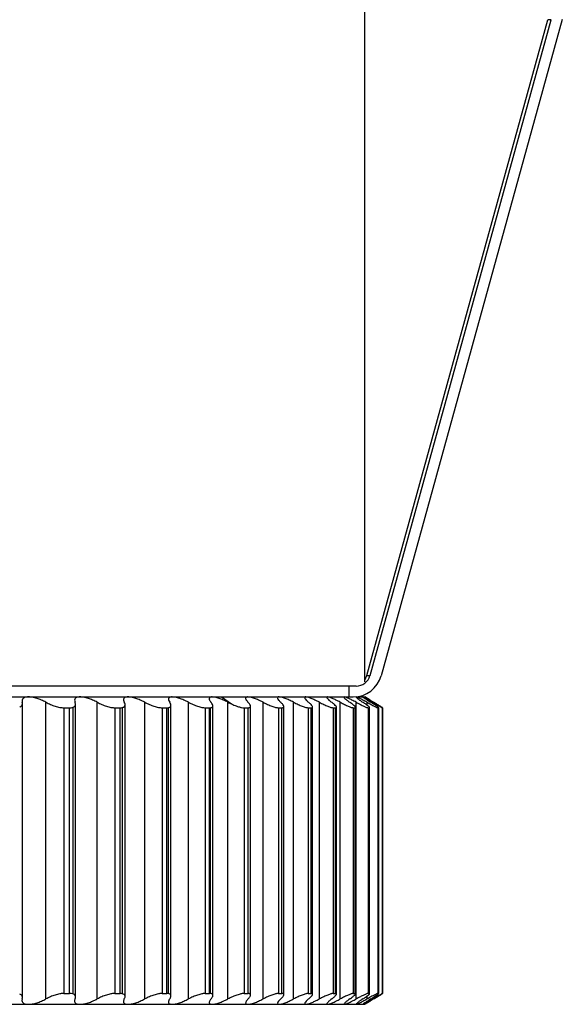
# Paper-space layout '_Derecha' of a CAD drawing. Header units: millimetres. Extents: x -30 to 31.5, y -10.8 to 33.
# Tile 5 of 6: x 16.5 to 31.5, y -8.8 to 18.4. Entities that reach past the tile are written whole.
import ezdxf

# ---------------------------------------------------------------- set-up
doc = ezdxf.new("R2010")
doc.units = ezdxf.units.MM

psp = doc.layouts.new('_Derecha')

# ---------------------------------------------------------------- linework, layer by layer
at = {"color": 7, "linetype": 'Continuous', "lineweight": 25}
for p, q in [((26, 0.116), (26, 32)), ((26.057, 0.293), (31.067, 18.427)), ((26.147, 0.293), (31.157, 18.427)), ((31.468, 18.428), (26.456, 0.287)), ((31.157, 18.427), (31.067, 18.427)), ((26.057, 0.293), (26.147, 0.293)), ((25.761, 0), (-8.306, 0)), ((25.559, 0), (25.559, -0.3)), ((-8.757, -0.3), (25.685, -0.3)), ((16.529, -8.616), (16.529, -0.484)), ((17.18, -8.652), (17.18, -0.448)), ((17.997, -8.6), (17.997, -0.5)), ((18.599, -8.652), (18.599, -0.448)), ((19.37, -8.582), (19.37, -0.518)), ((19.916, -8.652), (19.916, -0.448)), ((20.639, -8.568), (20.639, -0.532)), ((21.124, -8.652), (21.124, -0.448)), ((22.038, -0.3), (22.313, -0.495)), ((22.217, -8.652), (22.217, -0.448)), ((23.188, -8.652), (23.188, -0.448)), ((24.033, -8.652), (24.033, -0.448)), ((24.746, -8.652), (24.746, -0.448)), ((25.325, -8.652), (25.325, -0.448)), ((25.765, -0.591), (25.765, -0.448)), ((25.766, -0.3), (26, -0.3)), ((26.151, -0.39), (26, -0.3)), ((26.064, -0.529), (26.064, -0.448)), ((26.151, -0.39), (26.246, -0.448)), ((17.678, -0.6), (17.834, -0.6)), ((17.678, -0.6), (17.678, -8.5)), ((17.834, -8.5), (17.834, -0.6)), ((17.921, -0.589), (17.921, -8.511)), ((19.087, -0.6), (19.233, -0.6)), ((19.087, -0.6), (19.087, -8.5)), ((19.233, -8.5), (19.233, -0.6)), ((19.293, -0.594), (19.293, -8.506)), ((20.393, -0.6), (20.526, -0.6)), ((20.393, -0.6), (20.393, -8.5)), ((20.526, -8.5), (20.526, -0.6)), ((20.563, -0.598), (20.563, -8.502)), ((21.587, -0.6), (21.708, -0.6)), ((21.587, -0.6), (21.587, -8.5)), ((21.708, -8.5), (21.708, -0.6)), ((21.722, -0.6), (21.722, -8.5)), ((21.799, -8.554), (21.799, -0.546)), ((22.663, -0.6), (22.663, -8.5)), ((22.663, -0.6), (22.771, -0.6)), ((22.771, -8.5), (22.771, -0.6)), ((22.842, -8.542), (22.842, -0.558)), ((23.616, -0.6), (23.71, -0.6)), ((23.616, -0.6), (23.616, -8.5)), ((23.71, -8.5), (23.71, -0.6)), ((23.763, -8.533), (23.763, -0.567)), ((24.439, -0.6), (24.519, -0.6)), ((24.439, -0.6), (24.439, -8.5)), ((24.519, -8.5), (24.519, -0.6)), ((24.557, -8.524), (24.557, -0.576)), ((25.129, -0.6), (25.195, -0.6)), ((25.129, -0.6), (25.129, -8.5)), ((25.195, -8.5), (25.195, -0.6)), ((25.22, -8.516), (25.22, -0.584)), ((25.682, -0.6), (25.733, -0.6)), ((25.682, -0.6), (25.682, -8.5)), ((25.733, -8.5), (25.733, -0.6)), ((25.747, -8.51), (25.747, -0.59)), ((25.765, -8.652), (25.765, -0.598)), ((26.094, -0.6), (26.13, -0.6)), ((26.094, -0.6), (26.094, -8.5)), ((26.13, -8.5), (26.13, -0.6)), ((26.137, -8.507), (26.137, -0.593)), ((26.364, -0.6), (26.385, -0.6)), ((26.364, -0.6), (26.364, -8.5)), ((26.385, -8.5), (26.385, -0.6)), ((26.387, -8.504), (26.387, -0.596)), ((26.49, -0.6), (26.495, -0.6)), ((26.49, -0.6), (26.49, -8.5)), ((26.495, -8.5), (26.495, -0.6)), ((17.678, -8.5), (17.834, -8.5)), ((19.087, -8.5), (19.233, -8.5)), ((20.393, -8.5), (20.526, -8.5)), ((21.587, -8.5), (21.708, -8.5)), ((22.663, -8.5), (22.771, -8.5)), ((23.616, -8.5), (23.71, -8.5)), ((24.439, -8.5), (24.519, -8.5)), ((25.129, -8.5), (25.195, -8.5)), ((25.682, -8.5), (25.733, -8.5)), ((26, -8.8), (26.151, -8.71)), ((26.064, -8.652), (26.064, -8.571)), ((26.094, -8.5), (26.13, -8.5)), ((26.246, -8.652), (26.151, -8.71)), ((26.364, -8.5), (26.385, -8.5)), ((26.49, -8.5), (26.495, -8.5)), ((-26, -8.8), (26, -8.8))]:
    psp.add_line(p, q, dxfattribs=at)
for centre, radius, start, end in [((25.685, 0.5), 0.8, 270.0008, 344.5552), ((25.761, 0.4), 0.4, 270.0008, 344.5552), ((25.671, 0.4), 0.4, 325.2616, 344.5543)]:
    psp.add_arc(centre, radius, start, end, dxfattribs=at)
for points, knots in [([(16.453, -0.582), (16.463, -0.578), (16.484, -0.569), (16.506, -0.55), (16.523, -0.525), (16.532, -0.491), (16.526, -0.462), (16.523, -0.448)], [0, 0, 0, 0, 0.16324, 0.328418, 0.498309, 0.74708, 1, 1, 1, 1]), ([(16.696, -0.3), (16.679, -0.301), (16.647, -0.302), (16.606, -0.31), (16.571, -0.323), (16.537, -0.347), (16.512, -0.386), (16.519, -0.427), (16.523, -0.448)], [0, 0, 0, 0, 0.120675, 0.243707, 0.36983, 0.499725, 0.734306, 1, 1, 1, 1]), ([(17.18, -0.448), (17.159, -0.437), (17.118, -0.415), (17.055, -0.386), (16.994, -0.362), (16.911, -0.334), (16.805, -0.306), (16.732, -0.302), (16.696, -0.3)], [0, 0, 0, 0, 0.136996, 0.265989, 0.387202, 0.500902, 0.756606, 1, 1, 1, 1]), ([(17.18, -0.448), (17.201, -0.459), (17.241, -0.48), (17.305, -0.509), (17.369, -0.535), (17.434, -0.557), (17.499, -0.576), (17.563, -0.589), (17.624, -0.598), (17.66, -0.599), (17.678, -0.6)], [0, 0, 0, 0, 0.129306, 0.254351, 0.377086, 0.499573, 0.624385, 0.748816, 0.875527, 1, 1, 1, 1]), ([(17.921, -0.589), (17.932, -0.585), (17.955, -0.577), (17.978, -0.558), (17.994, -0.532), (18.001, -0.496), (17.989, -0.464), (17.984, -0.448)], [0, 0, 0, 0, 0.162942, 0.327835, 0.498171, 0.747058, 1, 1, 1, 1]), ([(18.122, -0.3), (18.107, -0.301), (18.077, -0.302), (18.039, -0.31), (18.009, -0.323), (17.981, -0.347), (17.964, -0.386), (17.977, -0.427), (17.984, -0.448)], [0, 0, 0, 0, 0.120675, 0.243707, 0.36983, 0.499725, 0.734306, 1, 1, 1, 1]), ([(18.599, -0.448), (18.577, -0.437), (18.536, -0.415), (18.472, -0.386), (18.411, -0.362), (18.329, -0.334), (18.225, -0.306), (18.156, -0.302), (18.122, -0.3)], [0, 0, 0, 0, 0.136996, 0.265989, 0.387202, 0.500902, 0.756606, 1, 1, 1, 1]), ([(18.599, -0.448), (18.62, -0.459), (18.661, -0.48), (18.725, -0.509), (18.789, -0.535), (18.853, -0.557), (18.917, -0.576), (18.978, -0.589), (19.037, -0.598), (19.071, -0.599), (19.087, -0.6)], [0, 0, 0, 0, 0.129306, 0.254351, 0.377086, 0.499573, 0.624385, 0.748816, 0.875527, 1, 1, 1, 1]), ([(19.293, -0.594), (19.303, -0.592), (19.322, -0.587), (19.343, -0.575), (19.358, -0.56), (19.37, -0.536), (19.372, -0.5), (19.355, -0.465), (19.347, -0.448)], [0, 0, 0, 0, 0.123409, 0.2466634, 0.3716263, 0.5000915, 0.7463618, 1, 1, 1, 1]), ([(19.449, -0.3), (19.436, -0.301), (19.408, -0.302), (19.375, -0.31), (19.349, -0.323), (19.327, -0.347), (19.318, -0.386), (19.337, -0.427), (19.347, -0.448)], [0, 0, 0, 0, 0.120675, 0.243707, 0.36983, 0.499725, 0.734306, 1, 1, 1, 1]), ([(19.916, -0.448), (19.894, -0.437), (19.852, -0.415), (19.788, -0.386), (19.727, -0.362), (19.646, -0.334), (19.546, -0.306), (19.481, -0.302), (19.449, -0.3)], [0, 0, 0, 0, 0.136996, 0.2659889, 0.3872014, 0.5009015, 0.7566056, 1, 1, 1, 1]), ([(19.916, -0.448), (19.937, -0.459), (19.979, -0.48), (20.043, -0.509), (20.106, -0.535), (20.17, -0.557), (20.231, -0.576), (20.291, -0.589), (20.346, -0.598), (20.377, -0.599), (20.393, -0.6)], [0, 0, 0, 0, 0.129306, 0.254351, 0.377086, 0.499573, 0.624385, 0.748815, 0.875527, 1, 1, 1, 1]), ([(20.563, -0.598), (20.573, -0.596), (20.593, -0.592), (20.616, -0.581), (20.631, -0.566), (20.641, -0.542), (20.639, -0.504), (20.615, -0.467), (20.604, -0.448)], [0, 0, 0, 0, 0.123573, 0.246579, 0.371274, 0.499827, 0.74587, 1, 1, 1, 1]), ([(20.671, -0.3), (20.658, -0.301), (20.633, -0.302), (20.604, -0.31), (20.583, -0.323), (20.567, -0.347), (20.566, -0.386), (20.591, -0.427), (20.604, -0.448)], [0, 0, 0, 0, 0.120675, 0.243707, 0.369831, 0.499725, 0.734306, 1, 1, 1, 1]), ([(21.124, -0.448), (21.102, -0.437), (21.059, -0.415), (20.996, -0.386), (20.936, -0.362), (20.857, -0.334), (20.76, -0.306), (20.7, -0.302), (20.671, -0.3)], [0, 0, 0, 0, 0.136996, 0.265989, 0.387201, 0.500901, 0.756606, 1, 1, 1, 1]), ([(21.124, -0.448), (21.145, -0.459), (21.187, -0.48), (21.251, -0.509), (21.314, -0.535), (21.376, -0.557), (21.436, -0.576), (21.492, -0.589), (21.544, -0.598), (21.573, -0.599), (21.587, -0.6)], [0, 0, 0, 0, 0.129306, 0.254351, 0.377086, 0.499573, 0.624385, 0.748815, 0.875527, 1, 1, 1, 1]), ([(21.779, -0.3), (21.768, -0.301), (21.745, -0.302), (21.721, -0.31), (21.704, -0.323), (21.695, -0.347), (21.702, -0.386), (21.732, -0.427), (21.748, -0.448)], [0, 0, 0, 0, 0.120675, 0.243708, 0.369831, 0.499726, 0.734306, 1, 1, 1, 1]), ([(21.722, -0.6), (21.733, -0.598), (21.755, -0.596), (21.778, -0.586), (21.793, -0.572), (21.801, -0.547), (21.794, -0.508), (21.763, -0.468), (21.748, -0.448)], [0, 0, 0, 0, 0.123715, 0.249276, 0.373787, 0.499469, 0.745328, 1, 1, 1, 1]), ([(22.217, -0.448), (22.195, -0.437), (22.152, -0.415), (22.089, -0.386), (22.03, -0.362), (21.953, -0.334), (21.861, -0.306), (21.806, -0.302), (21.779, -0.3)], [0, 0, 0, 0, 0.136996, 0.265989, 0.387201, 0.500901, 0.756605, 1, 1, 1, 1]), ([(22.313, -0.495), (22.336, -0.505), (22.382, -0.526), (22.448, -0.551), (22.521, -0.575), (22.599, -0.596), (22.642, -0.599), (22.663, -0.6)], [0, 0, 0, 0, 0.170313, 0.335479, 0.498966, 0.751531, 1, 1, 1, 1]), ([(22.768, -0.3), (22.758, -0.301), (22.739, -0.302), (22.719, -0.31), (22.707, -0.323), (22.704, -0.347), (22.719, -0.386), (22.755, -0.427), (22.774, -0.448)], [0, 0, 0, 0, 0.120675, 0.243707, 0.36983, 0.499724, 0.734306, 1, 1, 1, 1]), ([(23.188, -0.448), (23.166, -0.437), (23.123, -0.415), (23.061, -0.386), (23.004, -0.362), (22.93, -0.334), (22.842, -0.306), (22.792, -0.302), (22.768, -0.3)], [0, 0, 0, 0, 0.136995, 0.265987, 0.387198, 0.500898, 0.756604, 1, 1, 1, 1]), ([(22.771, -0.6), (22.779, -0.6), (22.794, -0.599), (22.812, -0.595), (22.828, -0.588), (22.839, -0.576), (22.844, -0.551), (22.83, -0.511), (22.793, -0.469), (22.774, -0.448)], [0, 0, 0, 0, 0.082854, 0.165927, 0.250138, 0.374253, 0.499646, 0.745169, 1, 1, 1, 1]), ([(23.188, -0.448), (23.209, -0.459), (23.252, -0.48), (23.314, -0.509), (23.374, -0.535), (23.432, -0.557), (23.487, -0.576), (23.537, -0.589), (23.581, -0.598), (23.604, -0.599), (23.616, -0.6)], [0, 0, 0, 0, 0.129306, 0.254351, 0.377086, 0.499572, 0.624384, 0.748815, 0.875527, 1, 1, 1, 1]), ([(23.592, -0.33), (23.591, -0.334), (23.587, -0.347), (23.614, -0.387), (23.654, -0.427), (23.675, -0.448)], [0, 0, 0, 0, 0.161939, 0.554909, 1, 1, 1, 1]), ([(23.633, -0.3), (23.625, -0.3), (23.608, -0.301), (23.599, -0.307), (23.595, -0.311)], [0, 0, 0, 0, 0.495164, 1, 1, 1, 1]), ([(24.033, -0.448), (24.011, -0.437), (23.969, -0.415), (23.908, -0.386), (23.852, -0.362), (23.781, -0.334), (23.699, -0.306), (23.655, -0.302), (23.633, -0.3)], [0, 0, 0, 0, 0.136995, 0.265987, 0.387199, 0.500899, 0.756604, 1, 1, 1, 1]), ([(23.71, -0.6), (23.717, -0.6), (23.73, -0.599), (23.744, -0.595), (23.757, -0.588), (23.764, -0.576), (23.762, -0.551), (23.739, -0.511), (23.697, -0.469), (23.675, -0.448)], [0, 0, 0, 0, 0.082854, 0.165927, 0.250138, 0.374253, 0.499646, 0.745169, 1, 1, 1, 1]), ([(24.033, -0.448), (24.054, -0.459), (24.096, -0.48), (24.157, -0.509), (24.215, -0.535), (24.271, -0.557), (24.322, -0.576), (24.369, -0.589), (24.409, -0.598), (24.429, -0.599), (24.439, -0.6)], [0, 0, 0, 0, 0.129306, 0.25435, 0.377085, 0.499572, 0.624384, 0.748815, 0.875527, 1, 1, 1, 1]), ([(24.369, -0.3), (24.362, -0.3), (24.348, -0.301), (24.343, -0.307), (24.34, -0.311)], [0, 0, 0, 0, 0.495164, 1, 1, 1, 1]), ([(24.342, -0.322), (24.342, -0.328), (24.342, -0.343), (24.378, -0.387), (24.423, -0.427), (24.447, -0.448)], [0, 0, 0, 0, 0.250151, 0.601759, 1, 1, 1, 1]), ([(24.746, -0.448), (24.725, -0.437), (24.683, -0.415), (24.624, -0.386), (24.57, -0.362), (24.502, -0.334), (24.426, -0.306), (24.388, -0.302), (24.369, -0.3)], [0, 0, 0, 0, 0.136995, 0.265988, 0.3872, 0.500899, 0.756605, 1, 1, 1, 1]), ([(24.519, -0.6), (24.525, -0.6), (24.536, -0.599), (24.547, -0.595), (24.556, -0.588), (24.558, -0.576), (24.55, -0.551), (24.519, -0.511), (24.472, -0.469), (24.447, -0.448)], [0, 0, 0, 0, 0.082854, 0.165927, 0.250138, 0.374253, 0.499646, 0.745169, 1, 1, 1, 1]), ([(24.746, -0.448), (24.767, -0.459), (24.808, -0.48), (24.868, -0.509), (24.924, -0.535), (24.977, -0.557), (25.025, -0.576), (25.068, -0.589), (25.104, -0.598), (25.121, -0.599), (25.129, -0.6)], [0, 0, 0, 0, 0.129305, 0.25435, 0.377085, 0.499571, 0.624384, 0.748815, 0.875527, 1, 1, 1, 1]), ([(24.972, -0.3), (24.967, -0.301), (24.956, -0.302), (24.951, -0.31), (24.954, -0.323), (24.97, -0.347), (25.008, -0.386), (25.059, -0.427), (25.086, -0.448)], [0, 0, 0, 0, 0.120675, 0.243707, 0.36983, 0.499724, 0.734306, 1, 1, 1, 1]), ([(25.325, -0.448), (25.304, -0.437), (25.263, -0.415), (25.205, -0.386), (25.154, -0.362), (25.09, -0.334), (25.019, -0.306), (24.987, -0.302), (24.972, -0.3)], [0, 0, 0, 0, 0.136995, 0.265988, 0.3872, 0.5009, 0.756605, 1, 1, 1, 1]), ([(25.195, -0.6), (25.199, -0.6), (25.208, -0.599), (25.216, -0.595), (25.22, -0.588), (25.219, -0.576), (25.204, -0.551), (25.165, -0.511), (25.113, -0.469), (25.086, -0.448)], [0, 0, 0, 0, 0.082853, 0.165927, 0.250138, 0.374253, 0.499646, 0.745169, 1, 1, 1, 1]), ([(25.325, -0.448), (25.345, -0.459), (25.386, -0.48), (25.443, -0.509), (25.497, -0.535), (25.547, -0.557), (25.592, -0.576), (25.63, -0.589), (25.662, -0.598), (25.675, -0.599), (25.682, -0.6)], [0, 0, 0, 0, 0.129305, 0.25435, 0.377085, 0.499571, 0.624384, 0.748815, 0.875527, 1, 1, 1, 1]), ([(25.43, -0.308), (25.429, -0.309), (25.424, -0.313), (25.45, -0.34), (25.502, -0.386), (25.558, -0.426), (25.587, -0.448)], [0, 0, 0, 0, 0.0623, 0.379141, 0.670265, 1, 1, 1, 1]), ([(25.765, -0.448), (25.744, -0.437), (25.704, -0.415), (25.649, -0.386), (25.601, -0.362), (25.541, -0.334), (25.476, -0.306), (25.451, -0.302), (25.438, -0.3)], [0, 0, 0, 0, 0.136996, 0.265988, 0.3872, 0.5009, 0.756605, 1, 1, 1, 1]), ([(25.733, -0.6), (25.736, -0.6), (25.743, -0.599), (25.747, -0.595), (25.748, -0.588), (25.741, -0.576), (25.72, -0.551), (25.674, -0.511), (25.617, -0.469), (25.587, -0.448)], [0, 0, 0, 0, 0.082853, 0.165926, 0.250138, 0.374253, 0.499646, 0.745169, 1, 1, 1, 1]), ([(25.766, -0.3), (25.764, -0.301), (25.76, -0.302), (25.764, -0.31), (25.777, -0.323), (25.805, -0.347), (25.858, -0.386), (25.917, -0.427), (25.949, -0.448)], [0, 0, 0, 0, 0.120675, 0.243707, 0.36983, 0.499724, 0.734306, 1, 1, 1, 1]), ([(25.765, -0.448), (25.785, -0.459), (25.824, -0.48), (25.88, -0.509), (25.931, -0.535), (25.977, -0.557), (26.018, -0.576), (26.052, -0.589), (26.079, -0.598), (26.089, -0.599), (26.094, -0.6)], [0, 0, 0, 0, 0.129306, 0.25435, 0.377085, 0.499572, 0.624384, 0.748815, 0.875527, 1, 1, 1, 1]), ([(26.064, -0.448), (26.044, -0.437), (26.005, -0.415), (25.953, -0.386), (25.907, -0.362), (25.852, -0.334), (25.794, -0.306), (25.775, -0.302), (25.766, -0.3)], [0, 0, 0, 0, 0.136996, 0.265989, 0.387201, 0.500901, 0.756605, 1, 1, 1, 1]), ([(26.13, -0.6), (26.132, -0.6), (26.136, -0.599), (26.137, -0.595), (26.134, -0.588), (26.123, -0.576), (26.095, -0.551), (26.042, -0.511), (25.981, -0.469), (25.949, -0.448)], [0, 0, 0, 0, 0.082853, 0.165926, 0.250137, 0.374253, 0.499646, 0.745169, 1, 1, 1, 1]), ([(25.953, -0.3), (25.952, -0.301), (25.951, -0.302), (25.961, -0.31), (25.978, -0.323), (26.012, -0.347), (26.072, -0.386), (26.135, -0.427), (26.169, -0.448)], [0, 0, 0, 0, 0.120675, 0.243707, 0.36983, 0.499724, 0.734306, 1, 1, 1, 1]), ([(26.221, -0.448), (26.202, -0.437), (26.165, -0.415), (26.115, -0.386), (26.072, -0.362), (26.022, -0.334), (25.971, -0.306), (25.959, -0.302), (25.953, -0.3)], [0, 0, 0, 0, 0.136996, 0.265989, 0.387201, 0.500901, 0.756605, 1, 1, 1, 1]), ([(26.064, -0.448), (26.083, -0.459), (26.122, -0.48), (26.175, -0.509), (26.223, -0.535), (26.265, -0.557), (26.302, -0.576), (26.332, -0.589), (26.354, -0.598), (26.361, -0.599), (26.364, -0.6)], [0, 0, 0, 0, 0.129306, 0.254351, 0.377086, 0.499572, 0.624384, 0.748815, 0.875527, 1, 1, 1, 1]), ([(26.385, -0.6), (26.386, -0.6), (26.388, -0.599), (26.385, -0.595), (26.378, -0.588), (26.363, -0.576), (26.329, -0.551), (26.268, -0.511), (26.203, -0.469), (26.169, -0.448)], [0, 0, 0, 0, 0.082853, 0.165926, 0.250137, 0.374253, 0.499646, 0.745169, 1, 1, 1, 1]), ([(26.221, -0.448), (26.24, -0.459), (26.276, -0.48), (26.327, -0.509), (26.371, -0.535), (26.41, -0.557), (26.443, -0.576), (26.468, -0.589), (26.485, -0.598), (26.488, -0.599), (26.49, -0.6)], [0, 0, 0, 0, 0.129306, 0.254351, 0.377086, 0.499572, 0.624385, 0.748815, 0.875527, 1, 1, 1, 1]), ([(26.495, -0.6), (26.495, -0.6), (26.495, -0.599), (26.489, -0.595), (26.477, -0.588), (26.458, -0.576), (26.418, -0.551), (26.351, -0.511), (26.282, -0.469), (26.246, -0.448)], [0, 0, 0, 0, 0.082853, 0.165926, 0.250137, 0.374252, 0.499646, 0.745169, 1, 1, 1, 1]), ([(17.834, -0.6), (17.85, -0.6), (17.883, -0.599), (17.908, -0.592), (17.921, -0.589)], [0, 0, 0, 0, 0.498414, 1, 1, 1, 1]), ([(16.523, -8.652), (16.525, -8.642), (16.53, -8.623), (16.529, -8.596), (16.519, -8.567), (16.498, -8.539), (16.468, -8.525), (16.453, -8.518)], [0, 0, 0, 0, 0.169985, 0.336433, 0.501438, 0.753722, 1, 1, 1, 1]), ([(16.523, -8.652), (16.52, -8.663), (16.515, -8.685), (16.518, -8.714), (16.528, -8.738), (16.551, -8.766), (16.599, -8.794), (16.664, -8.798), (16.696, -8.8)], [0, 0, 0, 0, 0.136996, 0.265988, 0.3872, 0.5009, 0.756605, 1, 1, 1, 1]), ([(16.696, -8.8), (16.713, -8.799), (16.748, -8.798), (16.806, -8.79), (16.869, -8.777), (16.952, -8.753), (17.06, -8.714), (17.139, -8.673), (17.18, -8.652)], [0, 0, 0, 0, 0.120675, 0.243707, 0.36983, 0.499724, 0.734306, 1, 1, 1, 1]), ([(17.678, -8.5), (17.666, -8.5), (17.642, -8.501), (17.604, -8.505), (17.556, -8.512), (17.5, -8.524), (17.413, -8.549), (17.302, -8.589), (17.222, -8.631), (17.18, -8.652)], [0, 0, 0, 0, 0.082853, 0.165926, 0.250138, 0.374253, 0.499646, 0.745169, 1, 1, 1, 1]), ([(17.984, -8.652), (17.988, -8.641), (17.996, -8.62), (17.998, -8.591), (17.991, -8.56), (17.97, -8.531), (17.937, -8.517), (17.921, -8.511)], [0, 0, 0, 0, 0.170291, 0.336368, 0.500793, 0.753708, 1, 1, 1, 1]), ([(17.984, -8.652), (17.98, -8.663), (17.971, -8.685), (17.969, -8.714), (17.975, -8.738), (17.992, -8.766), (18.033, -8.794), (18.093, -8.798), (18.122, -8.8)], [0, 0, 0, 0, 0.136995, 0.265988, 0.3872, 0.5009, 0.756605, 1, 1, 1, 1]), ([(18.122, -8.8), (18.138, -8.799), (18.171, -8.798), (18.227, -8.79), (18.288, -8.777), (18.369, -8.753), (18.477, -8.714), (18.556, -8.673), (18.599, -8.652)], [0, 0, 0, 0, 0.120675, 0.243707, 0.36983, 0.499724, 0.734306, 1, 1, 1, 1]), ([(19.087, -8.5), (19.076, -8.5), (19.054, -8.501), (19.018, -8.505), (18.972, -8.512), (18.918, -8.524), (18.833, -8.549), (18.723, -8.589), (18.641, -8.631), (18.599, -8.652)], [0, 0, 0, 0, 0.082853, 0.165927, 0.250138, 0.374253, 0.499646, 0.745169, 1, 1, 1, 1]), ([(19.347, -8.652), (19.353, -8.64), (19.365, -8.617), (19.371, -8.586), (19.367, -8.554), (19.347, -8.523), (19.311, -8.512), (19.293, -8.506)], [0, 0, 0, 0, 0.170723, 0.33666, 0.5009, 0.753824, 1, 1, 1, 1]), ([(19.347, -8.652), (19.341, -8.663), (19.329, -8.685), (19.323, -8.714), (19.324, -8.738), (19.335, -8.766), (19.368, -8.794), (19.423, -8.798), (19.449, -8.8)], [0, 0, 0, 0, 0.136995, 0.265988, 0.387199, 0.500899, 0.756604, 1, 1, 1, 1]), ([(19.449, -8.8), (19.464, -8.799), (19.495, -8.798), (19.548, -8.79), (19.607, -8.777), (19.686, -8.753), (19.792, -8.714), (19.873, -8.673), (19.916, -8.652)], [0, 0, 0, 0, 0.120675, 0.243707, 0.36983, 0.499724, 0.734306, 1, 1, 1, 1]), ([(20.393, -8.5), (20.383, -8.5), (20.362, -8.501), (20.328, -8.505), (20.285, -8.512), (20.232, -8.524), (20.15, -8.549), (20.041, -8.589), (19.958, -8.631), (19.916, -8.652)], [0, 0, 0, 0, 0.082854, 0.165927, 0.250138, 0.374253, 0.499646, 0.745169, 1, 1, 1, 1]), ([(20.604, -8.652), (20.61, -8.642), (20.623, -8.623), (20.634, -8.597), (20.64, -8.573), (20.638, -8.545), (20.621, -8.516), (20.582, -8.507), (20.563, -8.502)], [0, 0, 0, 0, 0.128985, 0.254448, 0.377895, 0.500909, 0.753791, 1, 1, 1, 1]), ([(20.604, -8.652), (20.596, -8.663), (20.582, -8.685), (20.571, -8.714), (20.567, -8.738), (20.572, -8.766), (20.597, -8.794), (20.647, -8.798), (20.671, -8.8)], [0, 0, 0, 0, 0.136995, 0.265987, 0.387199, 0.500898, 0.756604, 1, 1, 1, 1]), ([(20.671, -8.8), (20.684, -8.799), (20.712, -8.798), (20.763, -8.79), (20.819, -8.777), (20.895, -8.753), (21, -8.714), (21.081, -8.673), (21.124, -8.652)], [0, 0, 0, 0, 0.120675, 0.243707, 0.36983, 0.499724, 0.734306, 1, 1, 1, 1]), ([(21.587, -8.5), (21.578, -8.5), (21.559, -8.501), (21.527, -8.505), (21.486, -8.512), (21.436, -8.524), (21.357, -8.549), (21.25, -8.589), (21.166, -8.631), (21.124, -8.652)], [0, 0, 0, 0, 0.082854, 0.165927, 0.250138, 0.374253, 0.499646, 0.745169, 1, 1, 1, 1]), ([(21.748, -8.652), (21.739, -8.663), (21.722, -8.685), (21.706, -8.714), (21.698, -8.738), (21.697, -8.766), (21.714, -8.794), (21.758, -8.798), (21.779, -8.8)], [0, 0, 0, 0, 0.136995, 0.265986, 0.387198, 0.500897, 0.756604, 1, 1, 1, 1]), ([(21.748, -8.652), (21.756, -8.642), (21.773, -8.621), (21.789, -8.593), (21.798, -8.568), (21.799, -8.547), (21.793, -8.528), (21.778, -8.514), (21.756, -8.504), (21.733, -8.502), (21.722, -8.5)], [0, 0, 0, 0, 0.129128, 0.254307, 0.377297, 0.499955, 0.624886, 0.749054, 0.875556, 1, 1, 1, 1]), ([(21.779, -8.8), (21.791, -8.799), (21.817, -8.798), (21.864, -8.79), (21.917, -8.777), (21.991, -8.753), (22.092, -8.714), (22.174, -8.673), (22.217, -8.652)], [0, 0, 0, 0, 0.1206748, 0.2437069, 0.3698296, 0.499724, 0.7343056, 1, 1, 1, 1]), ([(22.663, -8.5), (22.655, -8.5), (22.638, -8.501), (22.608, -8.505), (22.571, -8.512), (22.523, -8.524), (22.447, -8.549), (22.343, -8.589), (22.259, -8.631), (22.217, -8.652)], [0, 0, 0, 0, 0.082854, 0.165927, 0.250138, 0.374253, 0.499646, 0.745169, 1, 1, 1, 1]), ([(22.774, -8.652), (22.764, -8.663), (22.743, -8.685), (22.723, -8.714), (22.71, -8.738), (22.703, -8.766), (22.712, -8.794), (22.75, -8.798), (22.768, -8.8)], [0, 0, 0, 0, 0.136996, 0.265989, 0.387201, 0.500901, 0.756605, 1, 1, 1, 1]), ([(22.768, -8.8), (22.779, -8.799), (22.802, -8.798), (22.845, -8.79), (22.895, -8.777), (22.966, -8.753), (23.064, -8.714), (23.145, -8.673), (23.188, -8.652)], [0, 0, 0, 0, 0.120675, 0.243708, 0.369831, 0.499725, 0.734306, 1, 1, 1, 1]), ([(22.774, -8.652), (22.784, -8.641), (22.804, -8.62), (22.825, -8.591), (22.838, -8.565), (22.843, -8.543), (22.84, -8.524), (22.826, -8.511), (22.805, -8.502), (22.782, -8.501), (22.771, -8.5)], [0, 0, 0, 0, 0.129306, 0.254351, 0.377086, 0.499572, 0.624385, 0.748815, 0.875527, 1, 1, 1, 1]), ([(23.616, -8.5), (23.608, -8.5), (23.593, -8.501), (23.567, -8.505), (23.532, -8.512), (23.487, -8.524), (23.415, -8.549), (23.314, -8.589), (23.23, -8.631), (23.188, -8.652)], [0, 0, 0, 0, 0.082854, 0.165927, 0.250138, 0.374253, 0.499646, 0.745169, 1, 1, 1, 1]), ([(23.675, -8.652), (23.654, -8.673), (23.614, -8.713), (23.587, -8.753), (23.591, -8.766), (23.592, -8.77)], [0, 0, 0, 0, 0.444521, 0.837123, 1, 1, 1, 1]), ([(23.633, -8.8), (23.643, -8.799), (23.663, -8.798), (23.702, -8.79), (23.749, -8.777), (23.815, -8.753), (23.911, -8.714), (23.99, -8.673), (24.033, -8.652)], [0, 0, 0, 0, 0.120675, 0.243707, 0.36983, 0.499725, 0.734306, 1, 1, 1, 1]), ([(23.675, -8.652), (23.687, -8.641), (23.709, -8.62), (23.735, -8.591), (23.753, -8.565), (23.762, -8.543), (23.764, -8.524), (23.756, -8.511), (23.739, -8.502), (23.72, -8.501), (23.71, -8.5)], [0, 0, 0, 0, 0.129306, 0.254351, 0.377086, 0.499573, 0.624385, 0.748815, 0.875527, 1, 1, 1, 1]), ([(24.439, -8.5), (24.433, -8.5), (24.42, -8.501), (24.396, -8.505), (24.364, -8.512), (24.323, -8.524), (24.254, -8.549), (24.157, -8.589), (24.075, -8.631), (24.033, -8.652)], [0, 0, 0, 0, 0.082854, 0.165927, 0.250138, 0.374253, 0.499646, 0.745169, 1, 1, 1, 1]), ([(24.447, -8.652), (24.423, -8.673), (24.378, -8.713), (24.342, -8.757), (24.342, -8.772), (24.342, -8.778)], [0, 0, 0, 0, 0.39773, 0.749005, 1, 1, 1, 1]), ([(24.369, -8.8), (24.377, -8.799), (24.394, -8.798), (24.43, -8.79), (24.472, -8.777), (24.535, -8.753), (24.626, -8.714), (24.705, -8.673), (24.746, -8.652)], [0, 0, 0, 0, 0.1206751, 0.2437074, 0.3698303, 0.4997251, 0.7343062, 1, 1, 1, 1]), ([(24.447, -8.652), (24.46, -8.641), (24.485, -8.62), (24.515, -8.591), (24.537, -8.565), (24.552, -8.543), (24.558, -8.524), (24.555, -8.511), (24.543, -8.502), (24.527, -8.501), (24.519, -8.5)], [0, 0, 0, 0, 0.129306, 0.254351, 0.377086, 0.499573, 0.624385, 0.748816, 0.875527, 1, 1, 1, 1]), ([(25.129, -8.5), (25.124, -8.5), (25.113, -8.501), (25.092, -8.505), (25.064, -8.512), (25.026, -8.524), (24.962, -8.549), (24.869, -8.589), (24.788, -8.631), (24.746, -8.652)], [0, 0, 0, 0, 0.082854, 0.165927, 0.250138, 0.374253, 0.499646, 0.745169, 1, 1, 1, 1]), ([(25.086, -8.652), (25.071, -8.663), (25.044, -8.685), (25.01, -8.714), (24.985, -8.738), (24.959, -8.766), (24.945, -8.794), (24.963, -8.798), (24.972, -8.8)], [0, 0, 0, 0, 0.136996, 0.265989, 0.387202, 0.500902, 0.756606, 1, 1, 1, 1]), ([(24.972, -8.8), (24.979, -8.799), (24.993, -8.798), (25.024, -8.79), (25.062, -8.777), (25.121, -8.753), (25.207, -8.714), (25.284, -8.673), (25.325, -8.652)], [0, 0, 0, 0, 0.120675, 0.243707, 0.36983, 0.499725, 0.734306, 1, 1, 1, 1]), ([(25.086, -8.652), (25.1, -8.641), (25.128, -8.62), (25.161, -8.591), (25.188, -8.565), (25.207, -8.543), (25.218, -8.524), (25.22, -8.511), (25.214, -8.502), (25.201, -8.501), (25.195, -8.5)], [0, 0, 0, 0, 0.129306, 0.254351, 0.377086, 0.499573, 0.624385, 0.748816, 0.875527, 1, 1, 1, 1]), ([(25.682, -8.5), (25.677, -8.5), (25.669, -8.501), (25.651, -8.505), (25.626, -8.512), (25.592, -8.524), (25.533, -8.549), (25.444, -8.589), (25.365, -8.631), (25.325, -8.652)], [0, 0, 0, 0, 0.082853, 0.165927, 0.250138, 0.374253, 0.499646, 0.745169, 1, 1, 1, 1]), ([(25.587, -8.652), (25.572, -8.663), (25.542, -8.685), (25.504, -8.714), (25.475, -8.738), (25.444, -8.766), (25.421, -8.794), (25.433, -8.798), (25.438, -8.8)], [0, 0, 0, 0, 0.136996, 0.265989, 0.387202, 0.500902, 0.756606, 1, 1, 1, 1]), ([(25.438, -8.8), (25.444, -8.799), (25.454, -8.798), (25.481, -8.79), (25.515, -8.777), (25.569, -8.753), (25.65, -8.714), (25.725, -8.673), (25.765, -8.652)], [0, 0, 0, 0, 0.120675, 0.243707, 0.36983, 0.499725, 0.734306, 1, 1, 1, 1]), ([(25.587, -8.652), (25.603, -8.641), (25.633, -8.62), (25.67, -8.591), (25.701, -8.565), (25.725, -8.543), (25.741, -8.524), (25.748, -8.511), (25.747, -8.502), (25.737, -8.501), (25.733, -8.5)], [0, 0, 0, 0, 0.129306, 0.254351, 0.377086, 0.499573, 0.624385, 0.748816, 0.875527, 1, 1, 1, 1]), ([(25.949, -8.652), (25.932, -8.663), (25.9, -8.685), (25.859, -8.714), (25.826, -8.738), (25.789, -8.766), (25.758, -8.794), (25.763, -8.798), (25.766, -8.8)], [0, 0, 0, 0, 0.136996, 0.265989, 0.387202, 0.500902, 0.756606, 1, 1, 1, 1]), ([(26.094, -8.5), (26.091, -8.5), (26.085, -8.501), (26.07, -8.505), (26.049, -8.512), (26.019, -8.524), (25.964, -8.549), (25.881, -8.589), (25.804, -8.631), (25.765, -8.652)], [0, 0, 0, 0, 0.082853, 0.165926, 0.250138, 0.374253, 0.499646, 0.745169, 1, 1, 1, 1]), ([(25.766, -8.8), (25.77, -8.799), (25.777, -8.798), (25.799, -8.79), (25.829, -8.777), (25.878, -8.753), (25.954, -8.714), (26.026, -8.673), (26.064, -8.652)], [0, 0, 0, 0, 0.120675, 0.243707, 0.36983, 0.499725, 0.734306, 1, 1, 1, 1]), ([(25.949, -8.652), (25.965, -8.641), (25.998, -8.62), (26.039, -8.591), (26.074, -8.565), (26.102, -8.543), (26.123, -8.524), (26.135, -8.511), (26.139, -8.502), (26.133, -8.501), (26.13, -8.5)], [0, 0, 0, 0, 0.129306, 0.254351, 0.377087, 0.499573, 0.624386, 0.748816, 0.875527, 1, 1, 1, 1]), ([(26.169, -8.652), (26.151, -8.663), (26.117, -8.685), (26.073, -8.714), (26.036, -8.738), (25.993, -8.766), (25.955, -8.794), (25.953, -8.798), (25.953, -8.8)], [0, 0, 0, 0, 0.136996, 0.265989, 0.387202, 0.500902, 0.756606, 1, 1, 1, 1]), ([(25.953, -8.8), (25.955, -8.799), (25.959, -8.798), (25.976, -8.79), (26.002, -8.777), (26.045, -8.753), (26.115, -8.714), (26.184, -8.673), (26.221, -8.652)], [0, 0, 0, 0, 0.120675, 0.243707, 0.36983, 0.499725, 0.734306, 1, 1, 1, 1]), ([(26.364, -8.5), (26.362, -8.5), (26.358, -8.501), (26.347, -8.505), (26.329, -8.512), (26.303, -8.524), (26.254, -8.549), (26.176, -8.589), (26.102, -8.631), (26.064, -8.652)], [0, 0, 0, 0, 0.082853, 0.165926, 0.250137, 0.374253, 0.499646, 0.745169, 1, 1, 1, 1]), ([(26.169, -8.652), (26.186, -8.641), (26.22, -8.62), (26.265, -8.591), (26.304, -8.565), (26.337, -8.543), (26.362, -8.524), (26.379, -8.511), (26.388, -8.502), (26.386, -8.501), (26.385, -8.5)], [0, 0, 0, 0, 0.129306, 0.254351, 0.377087, 0.499573, 0.624386, 0.748816, 0.875527, 1, 1, 1, 1]), ([(26.49, -8.5), (26.489, -8.5), (26.488, -8.501), (26.48, -8.505), (26.466, -8.512), (26.444, -8.524), (26.4, -8.549), (26.329, -8.589), (26.257, -8.631), (26.221, -8.652)], [0, 0, 0, 0, 0.082853, 0.165926, 0.250137, 0.374253, 0.499646, 0.745169, 1, 1, 1, 1]), ([(26.246, -8.652), (26.265, -8.641), (26.3, -8.62), (26.348, -8.591), (26.391, -8.565), (26.428, -8.543), (26.458, -8.524), (26.479, -8.511), (26.493, -8.502), (26.494, -8.501), (26.495, -8.5)], [0, 0, 0, 0, 0.129306, 0.254351, 0.377087, 0.499573, 0.624386, 0.748816, 0.875527, 1, 1, 1, 1]), ([(23.595, -8.789), (23.599, -8.793), (23.608, -8.799), (23.625, -8.8), (23.633, -8.8)], [0, 0, 0, 0, 0.504823, 1, 1, 1, 1]), ([(24.34, -8.789), (24.343, -8.793), (24.348, -8.799), (24.362, -8.8), (24.369, -8.8)], [0, 0, 0, 0, 0.504823, 1, 1, 1, 1])]:
    psp.add_open_spline(points, degree=3, knots=knots, dxfattribs=at)
for points in [[(22.217, -0.448), (22.249, -0.465), (22.281, -0.48), (22.313, -0.495)], [(19.233, -0.6), (19.256, -0.6), (19.276, -0.598), (19.293, -0.594)], [(20.526, -0.6), (20.54, -0.6), (20.552, -0.599), (20.563, -0.598)], [(21.708, -0.6), (21.713, -0.6), (21.718, -0.6), (21.722, -0.6)], [(17.921, -8.511), (17.897, -8.504), (17.868, -8.5), (17.834, -8.5)], [(19.293, -8.506), (19.276, -8.502), (19.256, -8.5), (19.233, -8.5)], [(20.563, -8.502), (20.552, -8.501), (20.54, -8.5), (20.526, -8.5)], [(21.722, -8.5), (21.718, -8.5), (21.713, -8.5), (21.708, -8.5)]]:
    psp.add_open_spline(points, degree=3, dxfattribs=at)

doc.saveas('drawing.dxf')
